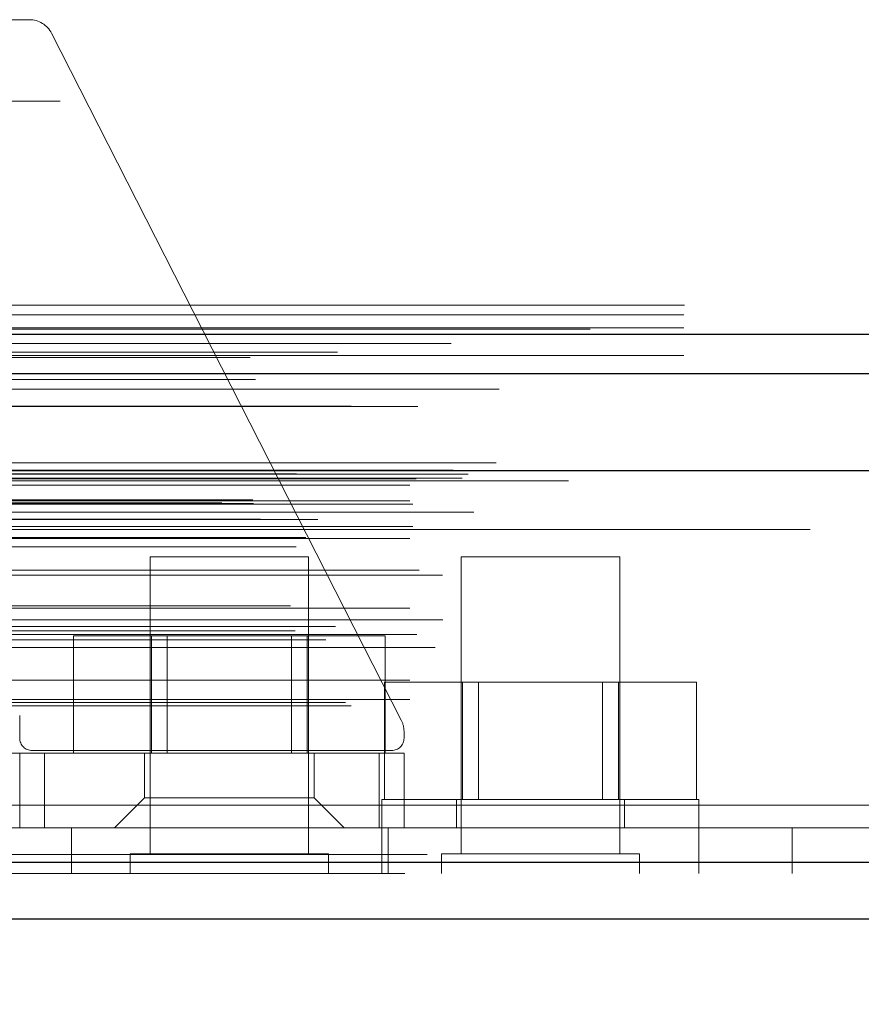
# Model space of a CAD drawing. Header units: inches. Extents: x 0.2 to 10.8, y 0.2 to 8.2.
# Tile 88 of 146: x 3.1357 to 3.2242, y 7.0962 to 7.1998. Entities that reach past the tile are written whole.
import ezdxf

# ---------------------------------------------------------------- set-up
doc = ezdxf.new("R2010")
doc.units = ezdxf.units.IN
doc.header["$MEASUREMENT"] = 0
doc.linetypes.add('HIDDEN', pattern=[0.075, 0.05, -0.025])
doc.layers.add('DIMENSIONS', color=140, linetype='Continuous')
doc.styles.add('SLDTEXTSTYLE0', font='TXT', dxfattribs={"width": 0.7})
doc.dimstyles.new('SLDDIMSTYLE1', dxfattribs={"dimtxt": 0.084961, "dimasz": 0.13, "dimexe": 0, "dimexo": 0.0625, "dimgap": 0.02124, "dimtad": 0, "dimtih": 1, "dimtoh": 1, "dimlfac": 15, "dimrnd": 1e-09, "dimzin": 12, "dimdsep": 46, "dimtxsty": 'SLDTEXTSTYLE0', "dimsah": 1, "dimcen": 0.09, "dimadec": 0, "dimazin": 3, "dimtfac": 1, "dimtmove": 0, "dimatfit": 0, "dimfxl": 0, "dimfrac": 2, "dimtolj": 1, "dimtzin": 12, "dimarcsym": 0})

# ---------------------------------------------------------------- blocks, each defined once
blk = doc.blocks.new('_D_3')
at = {"layer": 'DIMENSIONS'}
for p, q in [((3.02279, 7.13505), (3.02279, 6.7561)), ((3.13048, 7.07659), (3.13048, 6.7561)), ((3.02279, 6.8811), (2.77279, 6.8811)), ((3.13048, 6.8811), (3.3516, 6.8811)), ((3.46673, 6.8811), (3.4382, 6.8811)), ((3.4382, 6.8811), (3.4382, 6.74607)), ((3.7192, 6.8811), (3.74773, 6.8811)), ((3.74773, 6.8811), (3.74773, 6.74607)), ((3.4382, 6.74607), (3.46673, 6.74607)), ((3.74773, 6.74607), (3.7192, 6.74607))]:
    blk.add_line(p, q, dxfattribs=at)
for points in [[(3.02279, 6.8811), (2.89279, 6.9011), (2.89279, 6.8611)], [(3.13048, 6.8811), (3.26048, 6.8611), (3.26048, 6.9011)]]:
    blk.add_solid(points, dxfattribs=at)
at = {"layer": 'DIMENSIONS', "char_height": 0.083333, "attachment_point": 1, "style": 'SLDTEXTSTYLE0'}
for s, insert in [('1.62', (3.46673, 7.00754)), ('41.0', (3.46673, 6.85349))]:
    blk.add_mtext(s, dxfattribs=dict(at, insert=insert))

msp = doc.modelspace()

# ---------------------------------------------------------------- linework, layer by layer
at = {"color": 7, "linetype": 'HIDDEN', "lineweight": 18}
for p, q in [((3.1344137, 7.1998181), (3.1367413, 7.1998181)), ((3.1390806, 7.1983837), (3.1758606, 7.1261008)), ((4.9399896, 7.1912543), (3.1055896, 7.1912543)), ((3.1055896, 7.1697877), (4.9399896, 7.1697877)), ((3.1055896, 7.1697877), (4.9399896, 7.1697877)), ((3.1056503, 7.1697877), (4.9399289, 7.1697877)), ((3.1056503, 7.1697877), (4.9399289, 7.1697877)), ((3.1056503, 7.1697877), (4.9399289, 7.1697877)), ((3.1056503, 7.1697877), (4.9399289, 7.1697877)), ((3.1055896, 7.1687734), (4.9399896, 7.1687734)), ((3.1055896, 7.1673877), (4.9399896, 7.1673877)), ((4.9691641, 7.1648358), (3.0763817, 7.1648358)), ((4.959946, 7.1642568), (3.0855977, 7.1642568)), ((3.1055896, 7.1644931), (4.9399896, 7.1644931)), ((3.0861656, 7.1609553), (4.959381, 7.1609553)), ((4.9858499, 7.1531788), (3.0596967, 7.1531788)), ((3.0640509, 7.1524056), (4.9814957, 7.1524056)), ((4.981328, 7.1524271), (3.0642186, 7.1524271)), ((3.0648218, 7.1520444), (4.9807248, 7.1520444)), ((3.0648218, 7.1520444), (4.9807248, 7.1520444)), ((3.0828932, 7.1520017), (4.9626534, 7.1520017)), ((3.0828932, 7.1520017), (4.9626534, 7.1520017)), ((3.0767442, 7.1508332), (4.9688024, 7.1508332)), ((3.0767442, 7.1508332), (4.9688024, 7.1508332)), ((3.0774109, 7.1515077), (4.9681357, 7.1515077)), ((3.0774109, 7.1515077), (4.9681357, 7.1515077)), ((3.0822748, 7.151564), (4.9632718, 7.151564)), ((3.0822748, 7.151564), (4.9632718, 7.151564)), ((3.0934289, 7.1513121), (4.9521622, 7.1513121)), ((3.0569962, 7.1489648), (4.9885504, 7.1489648)), ((3.0569962, 7.1489648), (4.9885504, 7.1489648)), ((3.0602328, 7.1493051), (4.9853138, 7.1493051)), ((3.0603047, 7.1488974), (4.9852419, 7.1488974)), ((3.0767442, 7.1491743), (4.9688024, 7.1491743)), ((3.0767442, 7.1491743), (4.9688024, 7.1491743)), ((3.0770776, 7.148841), (4.968469, 7.148841)), ((4.9834816, 7.148014), (3.0620962, 7.148014)), ((3.0610511, 7.1472546), (4.9844955, 7.1472546)), ((3.0670888, 7.1472298), (4.9784578, 7.1472298)), ((3.0767442, 7.1461743), (4.9688024, 7.1461743)), ((3.0770776, 7.1465077), (4.968469, 7.1465077)), ((3.118848, 7.1461743), (4.9688024, 7.1461743)), ((3.0658285, 7.1453342), (4.9797139, 7.1453342)), ((3.0767442, 7.1452358), (4.9688024, 7.1452358)), ((4.9647862, 7.1443475), (3.0807617, 7.1443475)), ((3.1661066, 7.1433121), (3.14944, 7.1433121)), ((3.14944, 7.1433121), (3.14944, 7.1120621)), ((3.1661066, 7.1120621), (3.1661066, 7.1433121)), ((3.1988289, 7.1433121), (3.1821622, 7.1433121)), ((3.1821622, 7.1433121), (3.1821622, 7.1120621)), ((3.1988289, 7.1120621), (3.1988289, 7.1433121)), ((3.0777543, 7.141899), (4.9678374, 7.141899)), ((3.0801804, 7.141359), (4.9653662, 7.141359)), ((3.0801804, 7.141359), (4.9653662, 7.141359)), ((3.0767442, 7.1378993), (4.9688024, 7.1378993)), ((4.9641905, 7.1381537), (3.0813635, 7.1381537)), ((4.9802195, 7.136682), (3.0653324, 7.136682)), ((3.064702, 7.135515), (4.9808446, 7.135515)), ((3.068944, 7.1359824), (4.9766026, 7.1359824)), ((3.067932, 7.1345804), (4.9776061, 7.1345804)), ((3.0767442, 7.1351433), (4.9688024, 7.1351433)), ((3.0774792, 7.1351377), (4.9680588, 7.1351377)), ((3.1413766, 7.1226528), (3.1413766, 7.1349861)), ((3.1495749, 7.1349861), (3.1413766, 7.1349861)), ((3.1495749, 7.1226528), (3.1495749, 7.1349861)), ((3.1659717, 7.1349861), (3.1495749, 7.1349861)), ((3.1512433, 7.1349861), (3.1512433, 7.1226528)), ((3.1643033, 7.1226528), (3.1643033, 7.1349861)), ((3.1659717, 7.1226528), (3.1659717, 7.1349861)), ((3.17417, 7.1349861), (3.1659717, 7.1349861)), ((3.17417, 7.1226528), (3.17417, 7.1349861)), ((3.079437, 7.133762), (4.9661096, 7.133762)), ((3.0767442, 7.1303154), (4.9688024, 7.1303154)), ((3.1740988, 7.1177788), (3.1740988, 7.1301121)), ((3.1822972, 7.1301121), (3.1740988, 7.1301121)), ((3.1822972, 7.1177788), (3.1822972, 7.1301121)), ((3.1986939, 7.1301121), (3.1822972, 7.1301121)), ((3.1839656, 7.1301121), (3.1839656, 7.1177788)), ((3.1970256, 7.1177788), (3.1970256, 7.1301121)), ((3.1986939, 7.1177788), (3.1986939, 7.1301121)), ((3.2068923, 7.1301121), (3.1986939, 7.1301121)), ((3.2068923, 7.1177788), (3.2068923, 7.1301121)), ((3.0699859, 7.1279689), (4.9755607, 7.1279689)), ((3.0767442, 7.1282894), (4.9688024, 7.1282894)), ((3.0767442, 7.1282894), (4.9688024, 7.1282894)), ((3.0705705, 7.1276227), (4.9749761, 7.1276227)), ((3.1357261, 7.1265898), (3.1357261, 7.1242276)), ((3.176146, 7.1249105), (3.176146, 7.1242276)), ((3.1748337, 7.1229152), (3.1370384, 7.1229152)), ((3.1344137, 7.1226528), (3.1357261, 7.1226528)), ((3.1357261, 7.1147788), (3.1357261, 7.1226528)), ((3.1357261, 7.1226528), (3.1383507, 7.1226528)), ((3.1383507, 7.1147788), (3.1383507, 7.1226528)), ((3.1735213, 7.1226528), (3.1383507, 7.1226528)), ((3.1383507, 7.1147788), (3.1383507, 7.1226528)), ((3.1383507, 7.1147788), (3.1383507, 7.1226528)), ((3.1383507, 7.1147788), (3.1383507, 7.1226528)), ((3.1383507, 7.1147788), (3.1383507, 7.1226528)), ((3.1383507, 7.1147788), (3.1383507, 7.1226528)), ((3.1488494, 7.1226528), (3.1488494, 7.1179284)), ((3.1666972, 7.1179284), (3.1666972, 7.1226528)), ((3.1735213, 7.1147788), (3.1735213, 7.1226528)), ((3.1735213, 7.1226528), (3.176146, 7.1226528)), ((3.1735213, 7.1147788), (3.1735213, 7.1226528)), ((3.1735213, 7.1147788), (3.1735213, 7.1226528)), ((3.1735213, 7.1147788), (3.1735213, 7.1226528)), ((3.1735213, 7.1147788), (3.1735213, 7.1226528)), ((3.1735213, 7.1147788), (3.1735213, 7.1226528)), ((3.176146, 7.1147788), (3.176146, 7.1226528)), ((3.1488494, 7.1179284), (3.1456998, 7.1147788)), ((3.1488494, 7.1179284), (3.1666972, 7.1179284)), ((3.1698468, 7.1147788), (3.1666972, 7.1179284)), ((3.2071622, 7.1177788), (3.1738289, 7.1177788)), ((3.1738289, 7.1177788), (3.1738289, 7.1147788)), ((3.1816622, 7.1177788), (3.1816622, 7.1147788)), ((3.1993289, 7.1147788), (3.1993289, 7.1177788)), ((3.2071622, 7.1147788), (3.2071622, 7.1177788)), ((3.1279622, 7.1171788), (4.9176289, 7.1171788)), ((3.1279622, 7.1171788), (4.9176289, 7.1171788)), ((4.9176289, 7.1171788), (3.1279622, 7.1171788)), ((4.9176289, 7.1171788), (3.1279622, 7.1171788)), ((3.1279622, 7.1147788), (4.9176289, 7.1147788)), ((3.1411622, 7.1147788), (3.1411622, 7.1099788)), ((3.1738289, 7.1147788), (3.1738289, 7.1099788)), ((3.1744956, 7.1099788), (3.1744956, 7.1147788)), ((3.2071622, 7.1099788), (3.2071622, 7.1147788)), ((3.2169622, 7.1147788), (3.2169622, 7.1099788)), ((4.9785822, 7.111962), (3.0669644, 7.111962)), ((3.0669644, 7.111962), (4.9785822, 7.111962)), ((3.16819, 7.1120621), (3.1473566, 7.1120621)), ((3.1473566, 7.1120621), (3.1473566, 7.1099788)), ((3.16819, 7.1099788), (3.16819, 7.1120621)), ((3.2009122, 7.1120621), (3.1800789, 7.1120621)), ((3.1800789, 7.1120621), (3.1800789, 7.1099788)), ((3.2009122, 7.1099788), (3.2009122, 7.1120621)), ((3.0669644, 7.1111285), (4.9785822, 7.1111285)), ((4.9762261, 7.1099788), (3.0693205, 7.1099788))]:
    msp.add_line(p, q, dxfattribs=at)
at = {"color": 7, "linetype": 'Continuous', "lineweight": 25}
for p, q in [((3.1055896, 7.1667448), (4.9399896, 7.1667448)), ((3.1055896, 7.1625877), (4.9399896, 7.1625877)), ((4.9858499, 7.1523452), (3.0596967, 7.1523452)), ((4.9785822, 7.1111285), (3.0669644, 7.1111285)), ((4.9762261, 7.1051788), (3.0693205, 7.1051788))]:
    msp.add_line(p, q, dxfattribs=at)
at = {"color": 7, "linetype": 'HIDDEN', "lineweight": 18, "flags": 128}
for points in [[(4.995732, 7.1672419), (4.0381747, 7.1672422), (3.0498246, 7.1672419)], [(4.9810974, 7.1657293), (4.0381747, 7.1657299), (3.0644526, 7.1657293)], [(4.9599664, 7.1642567), (4.0381747, 7.1642562), (3.0856016, 7.1642567)], [(3.0605387, 7.1619723), (3.9440333, 7.1619749), (4.9850026, 7.1619723)], [(3.0605406, 7.1619723), (4.0632125, 7.1619725), (4.9850074, 7.1619723)], [(3.0705723, 7.1591402), (4.0073772, 7.1591399), (4.97498, 7.1591402)], [(3.0775857, 7.1591256), (4.0073772, 7.1591255), (4.9679581, 7.1591256)]]:
    msp.add_lwpolyline(points, dxfattribs=at)
at = {"color": 7, "linetype": 'HIDDEN', "lineweight": 18}
for centre, radius, start, end in [((3.1367413, 7.1971935), 0.0026247, 26.968536, 90), ((3.1735213, 7.1249105), 0.0026247, 0, 26.968536), ((3.1370384, 7.1242276), 0.0013123, 180, 270), ((3.1748337, 7.1242276), 0.0013123, 270, 0)]:
    msp.add_arc(centre, radius, start, end, dxfattribs=at)

# ---------------------------------------------------------------- dimensions: what is measured, and where the dimension line sits
at = {"layer": 'DIMENSIONS'}
dim = msp.add_linear_dim(base=(3.1304767, 6.8810962), p1=(3.0227896, 7.1850485), p2=(3.1304767, 7.1265898), dimstyle='SLDDIMSTYLE1', dxfattribs=at)
dim.commit()
dim.dimension.update_dxf_attribs({"geometry": '_D_3', "text_midpoint": (3.5929648, 6.8810962), "dimtype": 160})

doc.saveas('drawing.dxf')
